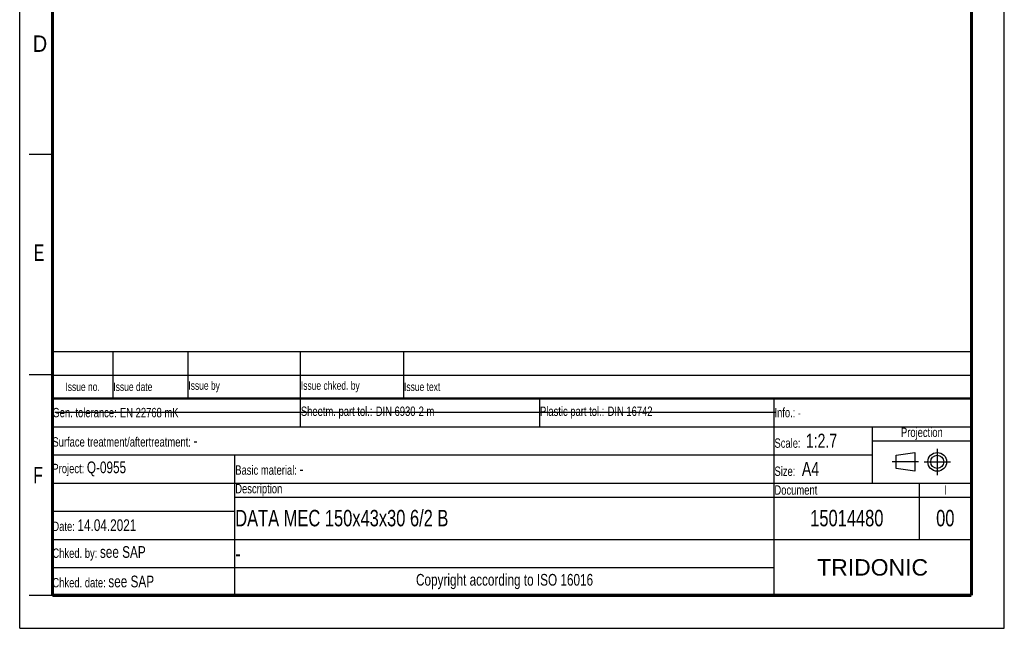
# Model space of a CAD drawing. Header units: millimetres. Extents: x 0 to 210, y 0 to 297.
# Tile 1 of 4: x 0 to 210, y 0 to 130. Entities that reach past the tile are written whole.
import ezdxf

# ---------------------------------------------------------------- set-up
doc = ezdxf.new("R2010")
doc.units = ezdxf.units.MM
doc.header["$LTSCALE"] = 19.36
doc.linetypes.add('CENTER', pattern=[0.6, 0.375, -0.075, 0.075, -0.075])
doc.layers.get('0').update_dxf_attribs({"linetype": 'CONTINUOUS'})
doc.layers.add('DEFAULT_1', color=7, linetype='CENTER')
doc.styles.add('TEXTSTYLE_2', font='txt', dxfattribs={"width": 0.75})
doc.styles.add('TEXTSTYLE_4', font='arial.ttf')

# ---------------------------------------------------------------- blocks, each defined once
blk = doc.blocks.new('PROJEKTIONSMETHODE_BL0', base_point=(192.31, 35.47))
at = {"color": 2, "linetype": 'Continuous'}
for p, q in [((186.91, 36.87), (190.91, 37.47)), ((186.91, 34.07), (186.91, 36.87)), ((190.91, 37.47), (190.91, 33.47)), ((190.91, 33.47), (186.91, 34.07))]:
    blk.add_line(p, q, dxfattribs=at)
for radius in [2, 1.4]:
    blk.add_circle((195.71, 35.47), radius, dxfattribs=at)
at = {"layer": 'DEFAULT_1', "color": 2, "linetype": 'CENTER'}
for p, q in [((195.71, 38.27), (195.71, 32.67)), ((191.71, 35.47), (186.11, 35.47)), ((192.91, 35.47), (198.5, 35.47))]:
    blk.add_line(p, q, dxfattribs=at)
blk = doc.blocks.new('*T13')
at = {"color": 0, "linetype": 'ByBlock', "lineweight": -2, "transparency": 16777216}
for p, q in [((0, 42), (196, 42)), ((0, 0), (0, 42)), ((53, 36), (53, 42)), ((104, 36), (104, 42)), ((154, 0), (154, 42)), ((196, 0), (196, 42)), ((0, 36), (196, 36)), ((175, 24), (175, 36)), ((175, 33), (196, 33)), ((0, 30), (175, 30)), ((39, 0), (39, 30)), ((0, 24), (196, 24)), ((185, 12), (185, 24)), ((39, 21), (196, 21)), ((0, 18), (39, 18)), ((0, 12), (196, 12)), ((0, 6), (154, 6)), ((0, 0), (196, 0))]:
    blk.add_line(p, q, dxfattribs=at)
at = {"color": 5, "linetype": 'Continuous', "transparency": 16777216}
for s, insert, char_height, width, attachment_point, style in [('Gen. tolerance:\\H2.5; \\H2.0;EN 22768 mK', (0.06, 39), 2, 52.88, 4, 'TEXTSTYLE_2'), ('Sheetm. part tol.:\\H2.5; \\H2.0;DIN 6930-2 m', (53.06, 39), 2, 50.88, 4, 'TEXTSTYLE_2'), ('Plastic part tol.:\\H2.5; \\H2.0;DIN 16742', (104.06, 39), 2, 49.88, 4, 'TEXTSTYLE_2'), ('Info.: \\H1.8;{\\W0.7;-}', (154.06, 39), 2, 41.88, 4, 'TEXTSTYLE_2'), ('Projection', (185.5, 34.5), 2, 20.88, 5, 'TEXTSTYLE_2'), ('Surface treatment/aftertreatment: \\H2.5;-', (0.06, 33), 2, 153.88, 4, 'TEXTSTYLE_2'), ('Scale:  \\H3.0;1:2.7', (154.06, 33), 2, 20.88, 4, 'TEXTSTYLE_2'), ('Project: \\H2.5;Q-0955', (0.06, 27), 2, 38.88, 4, 'TEXTSTYLE_2'), ('Basic material: \\H2.5;-', (39.06, 27), 2, 114.88, 4, 'TEXTSTYLE_2'), ('Size: \\H3.0; A4', (154.06, 27), 2, 20.88, 4, 'TEXTSTYLE_2'), ('Description', (39.06, 22.5), 2, 114.88, 4, 'TEXTSTYLE_2'), ('Document', (154.06, 22.5), 2, 30.88, 4, 'TEXTSTYLE_2'), ('I', (190.5, 22.5), 2, 10.88, 5, 'TEXTSTYLE_2'), ('Date: \\H2.5;14.04.2021', (0.06, 15), 2, 38.88, 4, 'TEXTSTYLE_2'), ('Chked. by: \\H2.5;see SAP', (0.06, 9), 2, 38.88, 4, 'TEXTSTYLE_2'), ('TRIDONIC', (175, 6), 3.5, 41.88, 5, 'TEXTSTYLE_4'), ('Chked. date: \\H2.5;see SAP', (0.06, 3), 2, 38.88, 4, 'TEXTSTYLE_2'), ('Copyright according to ISO 16016', (96.5, 3), 2.5, 114.88, 5, 'TEXTSTYLE_2')]:
    blk.add_mtext(s, dxfattribs=dict(at, insert=insert, char_height=char_height, width=width, attachment_point=attachment_point, style=style))
at = {"color": 7, "linetype": 'Continuous', "transparency": 16777216, "char_height": 3.5, "style": 'TEXTSTYLE_2'}
for s, insert, width, attachment_point in [('DATA MEC 150x43x30 6/2 B', (39.06, 16.5), 114.88, 4), ('15014480', (169.5, 16.5), 30.88, 5), ('00', (190.5, 16.5), 10.88, 5), ('-', (39.06, 9), 114.88, 4)]:
    blk.add_mtext(s, dxfattribs=dict(at, insert=insert, width=width, attachment_point=attachment_point))
blk = doc.blocks.new('*T14')
at = {"color": 0, "linetype": 'ByBlock', "lineweight": -2, "transparency": 16777216}
for p, q in [((0, 10), (196, 10)), ((0, 0), (0, 10)), ((13, 0), (13, 10)), ((29, 0), (29, 10)), ((53, 0), (53, 10)), ((75, 0), (75, 10)), ((196, 0), (196, 10)), ((0, 5), (196, 5)), ((0, 0), (196, 0))]:
    blk.add_line(p, q, dxfattribs=at)
at = {"color": 5, "linetype": 'Continuous', "transparency": 16777216, "char_height": 1.8, "style": 'TEXTSTYLE_2'}
for s, insert, width, attachment_point in [('Issue no.', (6.5, 2.5), 12.88, 5), ('Issue date ', (13.06, 2.5), 15.88, 4), ('Issue by ', (29.06, 2.5), 23.88, 4), ('Issue chked. by', (53.06, 2.5), 21.88, 4), ('Issue text ', (75.06, 2.5), 120.88, 4)]:
    blk.add_mtext(s, dxfattribs=dict(at, insert=insert, width=width, attachment_point=attachment_point))
blk = doc.blocks.new('*T15')
at = {"color": 0, "linetype": 'ByBlock', "lineweight": -2, "transparency": 16777216}
for p, q in [((0, 42), (196, 42)), ((0, 0), (0, 42)), ((53, 36), (53, 42)), ((104, 36), (104, 42)), ((154, 0), (154, 42)), ((196, 0), (196, 42)), ((0, 36), (196, 36)), ((175, 24), (175, 36)), ((175, 33), (196, 33)), ((0, 30), (175, 30)), ((39, 0), (39, 30)), ((0, 24), (196, 24)), ((185, 12), (185, 24)), ((39, 21), (196, 21)), ((0, 18), (39, 18)), ((0, 12), (196, 12)), ((0, 6), (154, 6)), ((0, 0), (196, 0))]:
    blk.add_line(p, q, dxfattribs=at)
at = {"color": 5, "linetype": 'Continuous', "transparency": 16777216}
for s, insert, char_height, width, attachment_point, style in [('Gen. tolerance:\\H2.5; \\H2.0;EN 22768 mK', (0.06, 39), 2, 52.88, 4, 'TEXTSTYLE_2'), ('Sheetm. part tol.:\\H2.5; \\H2.0;DIN 6930-2 m', (53.06, 39), 2, 50.88, 4, 'TEXTSTYLE_2'), ('Plastic part tol.:\\H2.5; \\H2.0;DIN 16742', (104.06, 39), 2, 49.88, 4, 'TEXTSTYLE_2'), ('Info.: \\H1.8;{\\W0.7;-}', (154.06, 39), 2, 41.88, 4, 'TEXTSTYLE_2'), ('Projection', (185.5, 34.5), 2, 20.88, 5, 'TEXTSTYLE_2'), ('Surface treatment/aftertreatment: \\H2.5;-', (0.06, 33), 2, 153.88, 4, 'TEXTSTYLE_2'), ('Scale:  \\H3.0;1:2.7', (154.06, 33), 2, 20.88, 4, 'TEXTSTYLE_2'), ('Project: \\H2.5;Q-0955', (0.06, 27), 2, 38.88, 4, 'TEXTSTYLE_2'), ('Basic material: \\H2.5;-', (39.06, 27), 2, 114.88, 4, 'TEXTSTYLE_2'), ('Size: \\H3.0; A4', (154.06, 27), 2, 20.88, 4, 'TEXTSTYLE_2'), ('Description', (39.06, 22.5), 2, 114.88, 4, 'TEXTSTYLE_2'), ('Document', (154.06, 22.5), 2, 30.88, 4, 'TEXTSTYLE_2'), ('I', (190.5, 22.5), 2, 10.88, 5, 'TEXTSTYLE_2'), ('Date: \\H2.5;14.04.2021', (0.06, 15), 2, 38.88, 4, 'TEXTSTYLE_2'), ('Chked. by: \\H2.5;see SAP', (0.06, 9), 2, 38.88, 4, 'TEXTSTYLE_2'), ('TRIDONIC', (175, 6), 3.5, 41.88, 5, 'TEXTSTYLE_4'), ('Chked. date: \\H2.5;see SAP', (0.06, 3), 2, 38.88, 4, 'TEXTSTYLE_2'), ('Copyright according to ISO 16016', (96.5, 3), 2.5, 114.88, 5, 'TEXTSTYLE_2')]:
    blk.add_mtext(s, dxfattribs=dict(at, insert=insert, char_height=char_height, width=width, attachment_point=attachment_point, style=style))
at = {"color": 7, "linetype": 'Continuous', "transparency": 16777216, "char_height": 3.5, "style": 'TEXTSTYLE_2'}
for s, insert, width, attachment_point in [('DATA MEC 150x43x30 6/2 B', (39.06, 16.5), 114.88, 4), ('15014480', (169.5, 16.5), 30.88, 5), ('00', (190.5, 16.5), 10.88, 5), ('-', (39.06, 9), 114.88, 4)]:
    blk.add_mtext(s, dxfattribs=dict(at, insert=insert, width=width, attachment_point=attachment_point))
blk = doc.blocks.new('*T16')
at = {"color": 0, "linetype": 'ByBlock', "lineweight": -2, "transparency": 16777216}
for p, q in [((0, 10), (196, 10)), ((0, 0), (0, 10)), ((13, 0), (13, 10)), ((29, 0), (29, 10)), ((53, 0), (53, 10)), ((75, 0), (75, 10)), ((196, 0), (196, 10)), ((0, 5), (196, 5)), ((0, 0), (196, 0))]:
    blk.add_line(p, q, dxfattribs=at)
at = {"color": 5, "linetype": 'Continuous', "transparency": 16777216, "char_height": 1.8, "style": 'TEXTSTYLE_2'}
for s, insert, width, attachment_point in [('Issue no.', (6.5, 2.5), 12.88, 5), ('Issue date ', (13.06, 2.5), 15.88, 4), ('Issue by ', (29.06, 2.5), 23.88, 4), ('Issue chked. by', (53.06, 2.5), 21.88, 4), ('Issue text ', (75.06, 2.5), 120.88, 4)]:
    blk.add_mtext(s, dxfattribs=dict(at, insert=insert, width=width, attachment_point=attachment_point))

msp = doc.modelspace()

# ---------------------------------------------------------------- linework, layer by layer
at = {"color": 2, "linetype": 'Continuous'}
for p, q in [((0, 0), (0, 297)), ((210, 0), (210, 297)), ((7, 101), (2, 101)), ((7, 54), (2, 54)), ((7, 7), (2, 7)), ((0, 0), (210, 0))]:
    msp.add_line(p, q, dxfattribs=at)
at = {"color": 7, "linetype": 'Continuous'}
msp.add_line((7.46812, 46.04239), (161.26812, 46.04239), dxfattribs=at)
for points, const_width in [([(7, 7), (7, 290)], 0.7), ([(203, 7), (203, 290)], 0.7), ([(7, 49), (203, 49)], 0.5), ([(7, 7), (203, 7)], 0.7)]:
    msp.add_lwpolyline(points, dxfattribs=dict(at, const_width=const_width))

# ---------------------------------------------------------------- block references
for name, p in [('*T14', (6.91362, 48.96015)), ('*T16', (6.91362, 48.96015)), ('*T13', (6.91355, 6.96013)), ('*T15', (6.91355, 6.96013))]:
    msp.add_blockref(name, p)
at = {"color": 2, "linetype": 'Continuous'}
msp.add_blockref('PROJEKTIONSMETHODE_BL0', (192.30508, 35.46975), dxfattribs=at)

# ---------------------------------------------------------------- texts
at = {"color": 5, "linetype": 'Continuous', "style": 'TEXTSTYLE_2'}
for s, width, p in [('D', 0.904762, (2.80729, 122.85717)), ('E', 0.714286, (3.00245, 78.30247)), ('F', 0.714286, (2.92219, 30.89704))]:
    msp.add_text(s, height=3.5, dxfattribs=dict(at, width=width)).set_placement(p)

doc.saveas('drawing.dxf')
